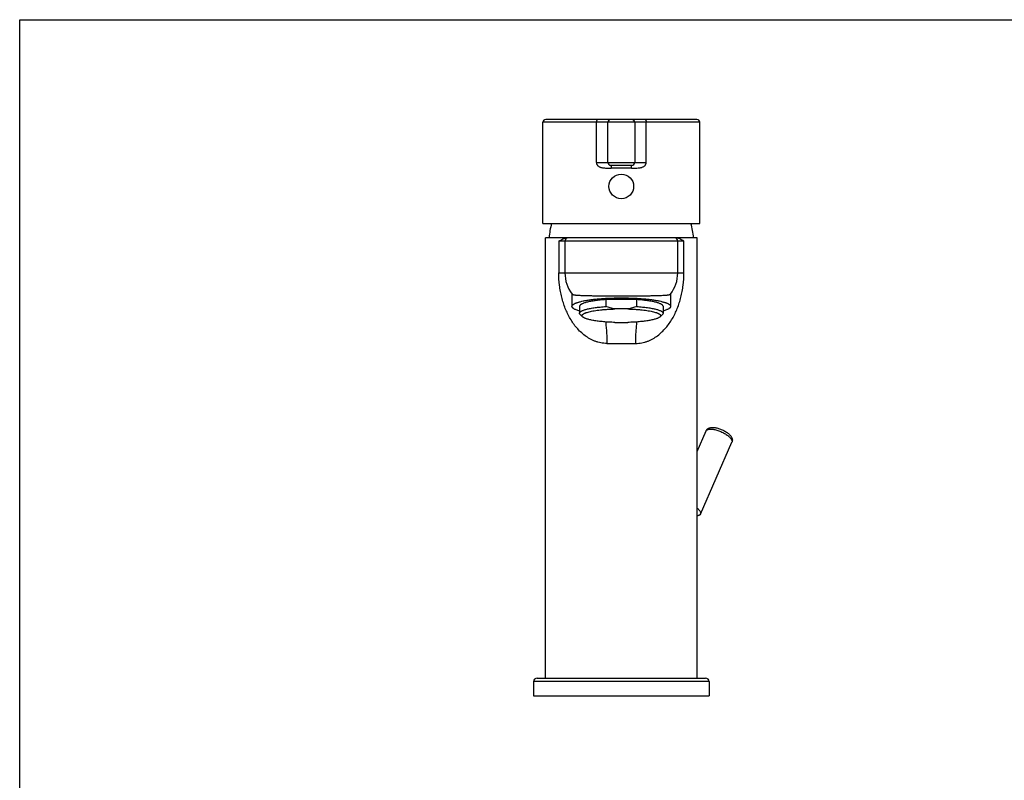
# Model space of a CAD drawing. Header units: millimetres. Extents: x 0 to 559, y 0 to 432.
# Tile 3 of 4: x 0 to 279, y 216 to 432. Entities that reach past the tile are written whole.
import ezdxf

# ---------------------------------------------------------------- set-up
doc = ezdxf.new("R2010")
doc.units = ezdxf.units.MM
doc.header["$LTSCALE"] = 30.734
doc.layers.get('0').update_dxf_attribs({"linetype": 'CONTINUOUS'})

msp = doc.modelspace()

# ---------------------------------------------------------------- linework, layer by layer
at = {"color": 7, "linetype": 'CONTINUOUS'}
for p, q in [((0, 0), (0, 431.8)), ((0, 431.8), (558.8, 431.8)), ((148.47, 373.97), (148.47, 402.67)), ((192.97, 402.67), (148.47, 402.67)), ((192.17, 403.47), (149.27, 403.47)), ((163.67, 391.27), (163.67, 402.67)), ((166.92, 391.27), (166.92, 402.67)), ((174.52, 402.67), (174.52, 391.27)), ((177.77, 391.27), (177.77, 402.67)), ((192.97, 373.97), (192.97, 402.67)), ((163.67, 391.27), (177.77, 391.27)), ((167.29, 390.59), (167.3, 390.59)), ((167.29, 390.59), (167.29, 390.59)), ((167.29, 390.59), (167.29, 390.59)), ((167.3, 390.59), (167.31, 390.58)), ((167.3, 390.59), (167.3, 390.59)), ((167.31, 390.58), (167.32, 390.58)), ((167.31, 390.58), (167.31, 390.58)), ((167.32, 390.58), (167.32, 390.57)), ((167.32, 390.58), (167.32, 390.58)), ((167.32, 390.57), (167.33, 390.57)), ((167.33, 390.57), (167.34, 390.57)), ((167.33, 390.57), (167.33, 390.57)), ((167.34, 390.57), (167.34, 390.56)), ((167.34, 390.56), (167.35, 390.56)), ((167.34, 390.56), (167.34, 390.56)), ((167.35, 390.56), (167.36, 390.55)), ((167.35, 390.56), (167.35, 390.56)), ((167.35, 390.56), (167.35, 390.56)), ((167.36, 390.55), (167.37, 390.55)), ((167.36, 390.55), (167.36, 390.55)), ((167.36, 390.55), (167.36, 390.55)), ((167.37, 390.55), (167.38, 390.55)), ((167.37, 390.55), (167.37, 390.55)), ((167.38, 390.55), (167.38, 390.54)), ((167.38, 390.54), (167.39, 390.54)), ((167.38, 390.54), (167.38, 390.54)), ((167.39, 390.54), (167.4, 390.54)), ((167.39, 390.54), (167.39, 390.54)), ((167.39, 390.54), (167.39, 390.54)), ((167.4, 390.54), (167.4, 390.53)), ((167.4, 390.53), (167.41, 390.53)), ((167.41, 390.53), (167.42, 390.53)), ((167.41, 390.53), (167.41, 390.53)), ((167.42, 390.53), (167.42, 390.52)), ((167.42, 390.53), (167.42, 390.53)), ((167.42, 390.52), (167.43, 390.52)), ((167.43, 390.52), (167.43, 390.52)), ((167.72, 390.47), (173.72, 390.47)), ((173.62, 389.67), (167.82, 389.67)), ((174.01, 390.52), (174.02, 390.52)), ((174.01, 390.52), (174.01, 390.52)), ((174.02, 390.53), (174.03, 390.53)), ((174.02, 390.52), (174.02, 390.53)), ((174.03, 390.53), (174.04, 390.53)), ((174.03, 390.53), (174.03, 390.53)), ((174.03, 390.53), (174.03, 390.53)), ((174.04, 390.54), (174.05, 390.54)), ((174.04, 390.53), (174.04, 390.54)), ((174.05, 390.54), (174.05, 390.54)), ((174.05, 390.54), (174.05, 390.54)), ((174.05, 390.54), (174.06, 390.54)), ((174.06, 390.54), (174.07, 390.55)), ((174.06, 390.54), (174.06, 390.54)), ((174.07, 390.55), (174.08, 390.55)), ((174.07, 390.55), (174.07, 390.55)), ((174.07, 390.55), (174.07, 390.55)), ((174.08, 390.55), (174.09, 390.56)), ((174.08, 390.55), (174.08, 390.55)), ((174.08, 390.55), (174.08, 390.55)), ((174.09, 390.56), (174.1, 390.56)), ((174.09, 390.56), (174.09, 390.56)), ((174.09, 390.56), (174.09, 390.56)), ((174.1, 390.57), (174.11, 390.57)), ((174.1, 390.56), (174.1, 390.57)), ((174.1, 390.56), (174.1, 390.56)), ((174.11, 390.57), (174.12, 390.57)), ((174.11, 390.57), (174.11, 390.57)), ((174.12, 390.58), (174.13, 390.58)), ((174.12, 390.57), (174.12, 390.58)), ((174.13, 390.58), (174.14, 390.59)), ((174.13, 390.58), (174.13, 390.58)), ((174.13, 390.58), (174.13, 390.58)), ((174.14, 390.59), (174.15, 390.59)), ((174.14, 390.59), (174.14, 390.59)), ((174.15, 390.59), (174.15, 390.59)), ((148.47, 373.97), (192.97, 373.97)), ((149.22, 244.92), (149.22, 369.92)), ((192.22, 369.92), (149.22, 369.92)), ((152.97, 368.92), (152.97, 359.92)), ((188.47, 368.92), (152.97, 368.92)), ((154.72, 368.92), (154.72, 359.92)), ((186.72, 359.92), (186.72, 368.92)), ((188.47, 359.92), (188.47, 368.92)), ((192.22, 244.92), (192.22, 369.92)), ((152.97, 359.92), (188.47, 359.92)), ((156.72, 353.92), (156.72, 350.41)), ((166.31, 352.35), (166.31, 350.38)), ((175.13, 352.35), (166.31, 352.35)), ((175.13, 350.38), (175.13, 352.35)), ((184.72, 353.92), (184.72, 350.41)), ((158.87, 350.44), (158.87, 348.47)), ((172.54, 349.69), (168.9, 349.69)), ((182.57, 350.44), (182.57, 348.47)), ((159.74, 347.44), (159.06, 348.11)), ((181.7, 347.44), (182.38, 348.11)), ((168.9, 345.87), (172.54, 345.87)), ((166.63, 339.92), (174.82, 339.92)), ((192.22, 309.23), (194.78, 315.08)), ((193.19, 291.46), (202.11, 311.88)), ((195.62, 243.92), (145.82, 243.92)), ((145.82, 243.92), (145.82, 239.92)), ((146.82, 244.92), (194.62, 244.92)), ((195.62, 243.92), (195.62, 239.92)), ((145.82, 239.92), (195.62, 239.92))]:
    msp.add_line(p, q, dxfattribs=at)
msp.add_circle((170.72, 384.47), 3.5, dxfattribs=at)
for centre, radius, start, end in [((149.27, 402.67), 0.8, 90, 180), ((167.72, 402.67), 0.8, 90, 180), ((173.72, 402.67), 0.8, 0, 90), ((192.17, 402.67), 0.8, 0, 90), ((167.72, 391.27), 0.8, 180, 270), ((173.72, 391.27), 0.8, 270, 360), ((170.16, 368.41), 20, 163.8675, 175.6803), ((171.28, 368.41), 20, 4.3197, 16.1325), ((155.72, 368.92), 1, 89.9991, 180), ((185.72, 368.92), 1, 0, 90), ((164.72, 359.92), 10, 180, 217.0324), ((176.72, 359.92), 10, 322.9677, 0), ((146.82, 243.92), 1, 90, 180), ((194.62, 243.92), 1, 0, 90)]:
    msp.add_arc(centre, radius, start, end, dxfattribs=at)
for points, knots in [([(163.93, 403.47), (163.92, 403.47), (163.9, 403.47), (163.88, 403.45), (163.85, 403.43), (163.83, 403.41), (163.81, 403.37), (163.78, 403.32), (163.74, 403.23), (163.71, 403.11), (163.69, 402.97), (163.68, 402.82), (163.67, 402.72), (163.67, 402.67)], [0, 0, 0, 0, 0.028442, 0.05918, 0.093984, 0.133961, 0.179684, 0.231352, 0.352056, 0.493832, 0.652609, 0.823258, 1, 1, 1, 1]), ([(177.51, 403.47), (177.52, 403.47), (177.54, 403.47), (177.56, 403.45), (177.59, 403.43), (177.61, 403.41), (177.63, 403.37), (177.66, 403.32), (177.7, 403.23), (177.73, 403.11), (177.75, 402.97), (177.76, 402.82), (177.77, 402.72), (177.77, 402.67)], [0, 0, 0, 0, 0.028442, 0.05918, 0.093984, 0.133961, 0.179684, 0.231352, 0.352056, 0.493832, 0.652609, 0.823258, 1, 1, 1, 1]), ([(163.67, 391.27), (163.67, 391.16), (163.69, 391.01), (163.74, 390.8), (163.81, 390.66), (163.89, 390.52), (164.01, 390.36), (164.21, 390.2), (164.48, 390.04), (164.76, 389.93), (165.05, 389.85), (165.45, 389.76), (165.96, 389.7), (166.48, 389.68), (166.89, 389.67), (167.2, 389.67), (167.51, 389.67), (167.72, 389.67), (167.82, 389.67)], [0, 0, 0, 0, 0.063649, 0.095409, 0.127032, 0.158484, 0.189758, 0.25177, 0.313486, 0.375143, 0.436879, 0.498761, 0.623029, 0.748045, 0.810814, 0.873737, 0.936804, 1, 1, 1, 1]), ([(173.62, 389.67), (173.72, 389.67), (173.93, 389.67), (174.24, 389.67), (174.55, 389.67), (174.96, 389.68), (175.48, 389.7), (175.99, 389.76), (176.39, 389.85), (176.68, 389.93), (176.97, 390.04), (177.23, 390.2), (177.43, 390.36), (177.55, 390.52), (177.63, 390.66), (177.7, 390.8), (177.75, 391.01), (177.77, 391.16), (177.77, 391.27)], [0, 0, 0, 0, 0.063197, 0.126264, 0.189188, 0.251957, 0.376974, 0.501243, 0.563126, 0.624861, 0.686518, 0.748234, 0.810246, 0.84152, 0.872971, 0.904593, 0.936353, 1, 1, 1, 1]), ([(167.72, 390.47), (167.73, 390.47), (167.74, 390.46), (167.75, 390.44), (167.75, 390.43), (167.76, 390.41), (167.77, 390.37), (167.78, 390.33), (167.79, 390.28), (167.8, 390.21), (167.81, 390.11), (167.82, 389.92), (167.82, 389.77), (167.82, 389.67)], [0, 0, 0, 0, 0.031111, 0.043255, 0.057389, 0.091761, 0.134279, 0.184721, 0.24271, 0.30776, 0.456658, 0.625982, 1, 1, 1, 1]), ([(173.62, 389.67), (173.62, 389.77), (173.62, 389.92), (173.63, 390.11), (173.64, 390.21), (173.65, 390.28), (173.66, 390.33), (173.67, 390.37), (173.68, 390.41), (173.69, 390.43), (173.69, 390.44), (173.7, 390.46), (173.71, 390.47), (173.72, 390.47)], [0, 0, 0, 0, 0.374018, 0.543342, 0.69224, 0.75729, 0.815279, 0.865721, 0.908239, 0.942611, 0.956745, 0.968889, 1, 1, 1, 1]), ([(152.97, 368.92), (153.15, 369.04), (153.51, 369.27), (153.99, 369.54), (154.39, 369.72), (154.81, 369.86), (155.15, 369.92), (155.38, 369.92)], [0, 0, 0, 0, 0.242233, 0.490757, 0.616624, 0.743369, 1, 1, 1, 1]), ([(188.47, 368.92), (188.29, 369.04), (187.93, 369.27), (187.45, 369.54), (187.05, 369.72), (186.63, 369.86), (186.29, 369.92), (186.06, 369.92)], [0, 0, 0, 0, 0.242232, 0.490756, 0.616623, 0.743368, 1, 1, 1, 1]), ([(166.63, 339.92), (166.34, 339.92), (165.76, 339.94), (164.91, 340.06), (164.08, 340.26), (163.28, 340.51), (162.51, 340.83), (161.54, 341.33), (160.4, 342.08), (159.16, 343.13), (158.06, 344.3), (157.08, 345.57), (156.22, 346.93), (155.46, 348.36), (154.81, 349.86), (154.25, 351.41), (153.79, 353.03), (153.43, 354.7), (153.08, 356.99), (152.97, 358.74), (152.97, 359.92)], [0, 0, 0, 0, 0.032452, 0.064609, 0.096452, 0.127982, 0.159213, 0.190171, 0.251363, 0.311892, 0.37205, 0.432106, 0.492309, 0.552891, 0.614065, 0.67603, 0.738948, 0.802913, 0.867905, 1, 1, 1, 1]), ([(174.82, 339.92), (175.1, 339.92), (175.68, 339.94), (176.53, 340.06), (177.36, 340.26), (178.16, 340.51), (178.93, 340.83), (179.9, 341.33), (181.04, 342.08), (182.28, 343.13), (183.38, 344.3), (184.36, 345.57), (185.22, 346.93), (185.98, 348.36), (186.63, 349.86), (187.19, 351.41), (187.65, 353.03), (188.01, 354.7), (188.36, 356.99), (188.47, 358.74), (188.47, 359.92)], [0, 0, 0, 0, 0.032452, 0.064609, 0.096452, 0.127982, 0.159213, 0.190171, 0.251363, 0.311892, 0.37205, 0.432106, 0.492309, 0.552891, 0.614065, 0.67603, 0.738948, 0.802913, 0.867905, 1, 1, 1, 1]), ([(156.72, 350.41), (156.72, 350.45), (156.73, 350.53), (156.79, 350.66), (156.87, 350.78), (156.99, 350.89), (157.15, 351.01), (157.33, 351.12), (157.55, 351.24), (157.79, 351.35), (158.07, 351.46), (158.38, 351.56), (158.72, 351.66), (159.23, 351.8), (159.93, 351.97), (160.85, 352.14), (161.87, 352.3), (162.97, 352.44), (164.14, 352.56), (165.38, 352.66), (166.67, 352.74), (168.45, 352.82), (169.81, 352.84), (170.72, 352.84)], [0, 0, 0, 0, 0.008274, 0.017154, 0.027131, 0.038546, 0.051618, 0.066478, 0.083203, 0.10183, 0.122371, 0.144818, 0.169148, 0.19533, 0.253062, 0.317584, 0.388362, 0.464781, 0.546155, 0.631745, 0.720762, 0.812383, 1, 1, 1, 1]), ([(156.74, 353.9), (156.74, 353.89), (156.76, 353.87), (156.79, 353.85), (156.82, 353.83), (156.88, 353.81), (156.98, 353.77), (157.12, 353.74), (157.29, 353.71), (157.49, 353.68), (157.72, 353.65), (158.08, 353.62), (158.6, 353.58), (159.31, 353.55), (160.13, 353.52), (161.04, 353.49), (162.04, 353.47), (163.12, 353.45), (164.27, 353.44), (165.92, 353.43), (168.08, 353.42), (169.83, 353.42), (170.72, 353.42)], [0, 0, 0, 0, 0.002068, 0.004515, 0.007395, 0.010741, 0.018905, 0.029102, 0.041366, 0.055705, 0.072114, 0.090574, 0.133537, 0.184309, 0.242508, 0.307665, 0.379234, 0.456595, 0.539058, 0.625873, 0.809306, 1, 1, 1, 1]), ([(166.31, 352.35), (165.79, 352.31), (164.77, 352.23), (163.54, 352.08), (162.63, 351.94), (162.01, 351.84), (161.44, 351.72), (160.92, 351.6), (160.46, 351.47), (160.05, 351.34), (159.69, 351.2), (159.44, 351.07), (159.27, 350.97), (159.17, 350.9), (159.08, 350.82), (159, 350.75), (158.94, 350.67), (158.9, 350.59), (158.88, 350.52), (158.87, 350.46), (158.87, 350.44)], [0, 0, 0, 0, 0.200526, 0.384937, 0.469895, 0.549437, 0.623174, 0.690764, 0.751917, 0.806407, 0.854095, 0.894958, 0.912879, 0.929175, 0.943919, 0.957215, 0.969217, 0.980142, 0.99028, 1, 1, 1, 1]), ([(170.72, 353.42), (171.61, 353.42), (173.36, 353.42), (175.52, 353.43), (177.17, 353.44), (178.32, 353.45), (179.4, 353.47), (180.4, 353.49), (181.31, 353.52), (182.13, 353.55), (182.84, 353.58), (183.36, 353.62), (183.72, 353.65), (183.95, 353.68), (184.15, 353.71), (184.32, 353.74), (184.46, 353.77), (184.56, 353.81), (184.62, 353.83), (184.65, 353.85), (184.68, 353.87), (184.7, 353.89), (184.7, 353.9)], [0, 0, 0, 0, 0.190694, 0.374127, 0.460942, 0.543405, 0.620766, 0.692335, 0.757492, 0.815691, 0.866463, 0.909426, 0.927886, 0.944295, 0.958634, 0.970898, 0.981095, 0.989259, 0.992605, 0.995485, 0.997932, 1, 1, 1, 1]), ([(170.72, 352.84), (171.63, 352.84), (172.99, 352.82), (174.77, 352.74), (176.06, 352.66), (177.3, 352.56), (178.47, 352.44), (179.58, 352.3), (180.59, 352.14), (181.51, 351.97), (182.21, 351.8), (182.72, 351.66), (183.06, 351.56), (183.37, 351.46), (183.65, 351.35), (183.89, 351.24), (184.11, 351.12), (184.3, 351.01), (184.45, 350.89), (184.57, 350.78), (184.65, 350.66), (184.71, 350.53), (184.72, 350.45), (184.72, 350.41)], [0, 0, 0, 0, 0.187617, 0.279238, 0.368255, 0.453845, 0.535219, 0.611638, 0.682416, 0.746938, 0.80467, 0.830852, 0.855182, 0.877629, 0.89817, 0.916797, 0.933522, 0.948382, 0.961454, 0.972869, 0.982846, 0.991726, 1, 1, 1, 1]), ([(182.57, 350.44), (182.57, 350.46), (182.56, 350.52), (182.54, 350.59), (182.5, 350.67), (182.44, 350.75), (182.36, 350.82), (182.27, 350.9), (182.17, 350.97), (182, 351.07), (181.75, 351.2), (181.39, 351.34), (180.99, 351.47), (180.52, 351.6), (180, 351.72), (179.43, 351.84), (178.81, 351.94), (177.9, 352.08), (176.67, 352.23), (175.66, 352.31), (175.13, 352.35)], [0, 0, 0, 0, 0.00972, 0.019858, 0.030783, 0.042785, 0.056081, 0.070825, 0.087121, 0.105042, 0.145905, 0.193593, 0.248083, 0.309236, 0.376826, 0.450563, 0.530105, 0.615063, 0.799474, 1, 1, 1, 1]), ([(158.87, 349.12), (158.7, 349.16), (158.39, 349.25), (157.96, 349.41), (157.59, 349.56), (157.32, 349.7), (157.14, 349.82), (157.03, 349.9), (156.94, 349.98), (156.86, 350.07), (156.8, 350.15), (156.75, 350.24), (156.73, 350.32), (156.72, 350.38), (156.72, 350.41)], [0, 0, 0, 0, 0.196083, 0.370829, 0.523933, 0.655466, 0.713347, 0.766157, 0.814142, 0.857656, 0.897202, 0.933468, 0.967361, 1, 1, 1, 1]), ([(158.87, 348.47), (158.87, 348.49), (158.88, 348.55), (158.9, 348.62), (158.94, 348.7), (159, 348.78), (159.08, 348.85), (159.17, 348.93), (159.27, 349), (159.44, 349.1), (159.69, 349.23), (160.05, 349.37), (160.46, 349.5), (160.92, 349.63), (161.44, 349.75), (162.01, 349.87), (162.63, 349.97), (163.54, 350.11), (164.77, 350.26), (165.79, 350.34), (166.31, 350.38)], [0, 0, 0, 0, 0.00972, 0.019858, 0.030783, 0.042785, 0.056081, 0.070825, 0.087121, 0.105042, 0.145905, 0.193593, 0.248083, 0.309236, 0.376826, 0.450563, 0.530105, 0.615063, 0.799474, 1, 1, 1, 1]), ([(159.74, 347.44), (159.71, 347.47), (159.66, 347.53), (159.6, 347.62), (159.57, 347.72), (159.57, 347.82), (159.59, 347.92), (159.65, 348.02), (159.73, 348.11), (159.84, 348.2), (159.97, 348.3), (160.13, 348.39), (160.32, 348.48), (160.53, 348.57), (160.77, 348.65), (161.13, 348.77), (161.64, 348.91), (162.32, 349.06), (163.08, 349.19), (163.91, 349.32), (164.81, 349.42), (165.77, 349.52), (167.14, 349.62), (168.19, 349.67), (168.9, 349.69)], [0, 0, 0, 0, 0.012441, 0.023353, 0.033203, 0.042631, 0.052364, 0.063066, 0.075234, 0.089198, 0.105163, 0.12325, 0.143524, 0.166013, 0.19072, 0.217626, 0.277887, 0.346409, 0.422648, 0.505953, 0.595579, 0.690706, 0.79045, 1, 1, 1, 1]), ([(168.9, 349.69), (168.46, 349.76), (167.58, 349.95), (166.73, 350.22), (166.31, 350.38)], [0, 0, 0, 0, 0.500153, 1, 1, 1, 1]), ([(175.13, 350.38), (174.71, 350.22), (173.86, 349.95), (172.98, 349.76), (172.54, 349.69)], [0, 0, 0, 0, 0.499847, 1, 1, 1, 1]), ([(172.54, 349.69), (173.25, 349.67), (174.3, 349.62), (175.67, 349.52), (176.63, 349.42), (177.53, 349.32), (178.36, 349.19), (179.12, 349.06), (179.8, 348.91), (180.31, 348.77), (180.67, 348.65), (180.91, 348.57), (181.12, 348.48), (181.31, 348.39), (181.47, 348.3), (181.6, 348.2), (181.71, 348.11), (181.79, 348.02), (181.85, 347.92), (181.87, 347.82), (181.87, 347.72), (181.84, 347.62), (181.78, 347.53), (181.73, 347.47), (181.7, 347.44)], [0, 0, 0, 0, 0.20955, 0.309294, 0.404421, 0.494047, 0.577352, 0.653591, 0.722113, 0.782374, 0.80928, 0.833987, 0.856476, 0.87675, 0.894837, 0.910802, 0.924766, 0.936934, 0.947636, 0.957369, 0.966797, 0.976647, 0.987559, 1, 1, 1, 1]), ([(175.13, 350.38), (175.66, 350.34), (176.67, 350.26), (177.9, 350.11), (178.81, 349.97), (179.43, 349.87), (180, 349.75), (180.52, 349.63), (180.99, 349.5), (181.39, 349.37), (181.75, 349.23), (182, 349.1), (182.17, 349), (182.27, 348.93), (182.36, 348.85), (182.44, 348.78), (182.5, 348.7), (182.54, 348.62), (182.56, 348.55), (182.57, 348.49), (182.57, 348.47)], [0, 0, 0, 0, 0.200526, 0.384937, 0.469895, 0.549437, 0.623174, 0.690764, 0.751917, 0.806407, 0.854095, 0.894958, 0.912879, 0.929175, 0.943919, 0.957215, 0.969217, 0.980142, 0.99028, 1, 1, 1, 1]), ([(184.72, 350.41), (184.72, 350.38), (184.71, 350.32), (184.69, 350.24), (184.64, 350.15), (184.58, 350.07), (184.5, 349.98), (184.41, 349.9), (184.3, 349.82), (184.12, 349.7), (183.85, 349.56), (183.48, 349.41), (183.05, 349.25), (182.74, 349.16), (182.57, 349.12)], [0, 0, 0, 0, 0.032639, 0.066532, 0.102798, 0.142344, 0.185858, 0.233843, 0.286653, 0.344534, 0.476067, 0.629171, 0.803917, 1, 1, 1, 1]), ([(159.06, 348.11), (159.03, 348.13), (158.98, 348.19), (158.92, 348.28), (158.88, 348.37), (158.87, 348.44), (158.87, 348.47)], [0, 0, 0, 0, 0.289884, 0.547242, 0.780242, 1, 1, 1, 1]), ([(168.9, 345.87), (168.34, 345.88), (167.26, 345.93), (165.69, 346.04), (164.45, 346.17), (163.53, 346.3), (162.9, 346.4), (162.32, 346.5), (161.78, 346.62), (161.3, 346.74), (160.87, 346.87), (160.5, 347), (160.23, 347.12), (160.05, 347.22), (159.93, 347.29), (159.83, 347.36), (159.77, 347.41), (159.74, 347.44)], [0, 0, 0, 0, 0.177378, 0.346278, 0.502886, 0.57548, 0.643727, 0.707265, 0.765767, 0.81895, 0.866583, 0.908502, 0.944631, 0.960541, 0.975039, 0.98817, 1, 1, 1, 1]), ([(181.7, 347.44), (181.67, 347.41), (181.61, 347.36), (181.51, 347.29), (181.39, 347.22), (181.21, 347.12), (180.94, 347), (180.57, 346.87), (180.14, 346.74), (179.66, 346.62), (179.12, 346.5), (178.54, 346.4), (177.91, 346.3), (176.99, 346.17), (175.75, 346.04), (174.18, 345.93), (173.1, 345.88), (172.54, 345.87)], [0, 0, 0, 0, 0.01183, 0.024961, 0.039459, 0.055369, 0.091498, 0.133417, 0.18105, 0.234233, 0.292735, 0.356273, 0.42452, 0.497114, 0.653722, 0.822622, 1, 1, 1, 1]), ([(182.57, 348.47), (182.57, 348.44), (182.56, 348.37), (182.53, 348.28), (182.47, 348.19), (182.41, 348.13), (182.38, 348.11)], [0, 0, 0, 0, 0.219758, 0.452758, 0.710116, 1, 1, 1, 1]), ([(166.23, 346.01), (166.3, 345.53), (166.42, 344.53), (166.54, 343.01), (166.61, 341.46), (166.63, 340.43), (166.63, 339.92)], [0, 0, 0, 0, 0.239117, 0.492927, 0.749943, 1, 1, 1, 1]), ([(174.82, 339.92), (174.82, 340.43), (174.83, 341.46), (174.9, 343.01), (175.02, 344.53), (175.14, 345.53), (175.21, 346.01)], [0, 0, 0, 0, 0.250057, 0.507073, 0.760883, 1, 1, 1, 1]), ([(194.78, 315.08), (194.81, 315.17), (194.91, 315.34), (195.1, 315.55), (195.32, 315.73), (195.56, 315.86), (195.82, 315.95), (196.17, 316.04), (196.45, 316.06), (196.64, 316.06)], [0, 0, 0, 0, 0.12951, 0.257579, 0.383228, 0.506348, 0.62787, 0.749477, 1, 1, 1, 1]), ([(196.64, 316.06), (196.79, 316.06), (197.1, 316.04), (197.58, 315.96), (198.08, 315.85), (198.58, 315.7), (199.09, 315.5), (199.59, 315.28), (200.07, 315.03), (200.52, 314.76), (200.94, 314.47), (201.3, 314.17), (201.62, 313.85), (201.89, 313.51), (202.06, 313.2), (202.16, 312.94), (202.21, 312.73), (202.23, 312.52), (202.22, 312.3), (202.18, 312.08), (202.14, 311.94), (202.11, 311.88)], [0, 0, 0, 0, 0.059024, 0.121746, 0.187964, 0.256961, 0.327693, 0.398928, 0.469386, 0.537867, 0.603379, 0.665304, 0.723572, 0.778859, 0.832646, 0.859614, 0.886898, 0.914615, 0.942776, 0.971291, 1, 1, 1, 1]), ([(194.78, 315.08), (194.79, 315.12), (194.84, 315.2), (194.94, 315.3), (195.06, 315.39), (195.21, 315.46), (195.39, 315.51), (195.58, 315.55), (195.8, 315.58), (195.96, 315.58), (196.04, 315.58)], [0, 0, 0, 0, 0.092388, 0.189069, 0.293686, 0.408922, 0.536508, 0.677394, 0.831927, 1, 1, 1, 1]), ([(196.04, 315.58), (196.19, 315.58), (196.51, 315.56), (197.01, 315.49), (197.54, 315.37), (198.09, 315.21), (198.66, 315), (199.21, 314.77), (199.75, 314.5), (200.26, 314.21), (200.73, 313.91), (201.14, 313.59), (201.5, 313.28), (201.74, 313.01), (201.9, 312.8), (201.99, 312.65), (202.07, 312.5), (202.12, 312.36), (202.15, 312.23), (202.16, 312.1), (202.15, 311.99), (202.12, 311.91), (202.11, 311.88)], [0, 0, 0, 0, 0.059836, 0.126168, 0.197905, 0.273737, 0.352205, 0.43176, 0.510816, 0.587804, 0.661225, 0.729706, 0.792066, 0.847398, 0.872266, 0.895232, 0.916329, 0.935652, 0.953369, 0.969741, 0.985131, 1, 1, 1, 1]), ([(192.22, 293.17), (192.31, 293.09), (192.49, 292.94), (192.73, 292.7), (192.92, 292.47), (193.07, 292.24), (193.17, 292.03), (193.23, 291.82), (193.24, 291.66), (193.22, 291.54), (193.2, 291.49), (193.19, 291.46)], [0, 0, 0, 0, 0.175513, 0.336791, 0.482748, 0.612867, 0.727414, 0.827785, 0.916946, 0.958887, 1, 1, 1, 1]), ([(193.19, 291.46), (193.17, 291.43), (193.13, 291.36), (193.06, 291.27), (192.96, 291.19), (192.85, 291.13), (192.71, 291.07), (192.51, 291.01), (192.34, 290.98), (192.22, 290.97)], [0, 0, 0, 0, 0.098225, 0.199742, 0.307476, 0.42376, 0.550288, 0.688179, 1, 1, 1, 1])]:
    msp.add_open_spline(points, degree=3, knots=knots, dxfattribs=at)

doc.saveas('drawing.dxf')
